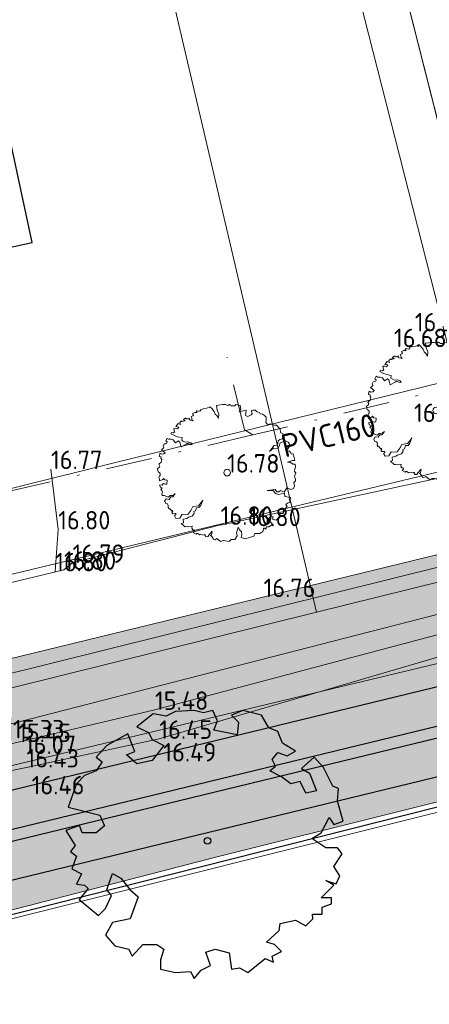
# Model space of a CAD drawing. Header units: metres. Extents: x 174255 to 175175, y 462028 to 462911.
# Tile 88 of 256: x 174721 to 174739, y 462658 to 462700. Entities that reach past the tile are written whole.
import ezdxf
from ezdxf.enums import TextEntityAlignment as Align
from ezdxf.lldxf.tags import DXFTag

# ---------------------------------------------------------------- set-up
doc = ezdxf.new("R2010")
doc.units = ezdxf.units.M
doc.linetypes.add('RI-VWA', pattern=[11, 5, -3, 0, -3])
for name, color, linetype, lineweight in [('B-ME-AL-PEIL_MAAIVELD-T20', 8, 'Continuous', 20), ('B-ME-GR-BOOM-S', 8, 'Continuous', 20), ('B-ME-OG-BEBOUWING_HOOFDGEBOUW-G', 8, 'Continuous', 30), ('B-ME-VH-VERHARDING_ASFALT-G', 8, 'Continuous', 20), ('B-ME-VH-VERHARDING_PUIN-G', 8, 'Continuous', 20), ('B-ME-WH-WATERGANG_SLOOT_BODEM-G', 8, 'Continuous', 20), ('B-ME-WH-WATERGANG_SLOOT_INSTEEK-G', 8, 'Continuous', 20), ('B-WE-OG-TERREIN_ERF-G', 8, 'Continuous', 20), ('B-WE-OG-TERREINAFSCHEIDING-G', 8, 'IE-TERREINAFSCHEIDING-KUNSTMATIG-DICHT', 20), ('B-WE-RI-PERSLEIDING-G', 8, 'RI-PERS', 20), ('B-WE-RI-VWA-G', 8, 'RI-VWA', 20), ('B-WE-RI-VWA-T20', 8, 'Continuous', 20), ('B-XX-KG-GRENS_PERCEEL-G', 213, 'Continuous', 20), ('N-PV-KG-GRENS_PERCEEL-G', 1, 'Continuous', 20), ('N-WE-AL-WERKGRENS-G', 173, 'AL-WERKGRENS', 20), ('N-WE-WH-WATERGANG_BODEM-G', 92, 'Continuous', 25), ('N-WE-WH-WATERGANG_BODEM-V', 163, 'Continuous', 25), ('N-WE-WH-WATERGANG_INSTEEK-G', 50, 'Continuous', 25), ('N-WE-WH-WATERGANG_TALUD-V', 95, 'Continuous', 25)]:
    doc.layers.add(name, color=color, linetype=linetype, lineweight=lineweight)
for name, color, linetype, lineweight, true_color in [('N-WE-GR-BOOM-1E-GROOTTE-S', 7, 'Continuous', 25, 0x00cc00), ('N-WE-GR-GRAS_BERM-BERMENMENGSEL-V', 70, 'Continuous', 25, 0x7fff00), ('N-XX-AL-PLANGRENS-FASE2-G', 150, 'AL-WERKGRENS', 25, 0x007fff)]:
    doc.layers.add(name, color=color, linetype=linetype, lineweight=lineweight, true_color=true_color)
doc.styles.add('NLCS-ISO-M500-T20', font='NLCS-ISO.ttf', dxfattribs={"height": 1})
doc.styles.get("Standard").update_dxf_attribs({"font": 'isocpeur.ttf'})
doc.linetypes.add('AL-WERKGRENS', pattern='A,10,[106,Afdeling.shx,S=1,R=0,X=0,Y=0],-2', length=12)
doc.linetypes.add('IE-TERREINAFSCHEIDING-KUNSTMATIG-DICHT', pattern='A,8,-1,[82,NLCS.SHX,S=0.75,R=90,X=0,Y=0],-1', length=10)
tags = doc.linetypes.add('RI-PERS', pattern='A,7,-2,["P",Standard,S=1.8,R=0,X=-0.5,Y=-0.9],-2,7,-2,[102,NLCS.SHX,S=1,R=180,X=0,Y=0],-2', length=22).pattern_tags.tags
tags[6] = DXFTag(74, 10)

# ---------------------------------------------------------------- blocks, each defined once
blk = doc.blocks.new('boom')
blk.add_lwpolyline([(-0.3058869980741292, 1.961443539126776), (-0.367967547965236, 2.058375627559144), (-0.4348348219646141, 2.112359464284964), (-0.4631247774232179, 2.207472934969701), (-0.5531377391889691, 2.307727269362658), (-0.6209857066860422, 2.375745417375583), (-0.7266629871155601, 2.320002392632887), (-0.8640880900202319, 2.305284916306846), (-0.9726863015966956, 2.266609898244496), (-0.9458113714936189, 2.227808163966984), (-1.008520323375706, 2.215868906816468), (-1.03390285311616, 2.221838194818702), (-1.086159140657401, 2.23527011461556), (-1.117513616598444, 2.197960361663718), (-1.084666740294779, 2.169604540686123), (-1.135430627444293, 2.169604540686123), (-1.165292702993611, 2.165127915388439), (-1.249446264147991, 2.128632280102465), (-1.21374823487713, 2.083561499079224), (-1.238172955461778, 2.046001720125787), (-1.294538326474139, 2.021588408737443), (-1.271991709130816, 1.976517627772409), (-1.266355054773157, 1.907032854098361), (-1.228778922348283, 1.87322959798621), (-1.330235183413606, 1.893887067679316), (-1.364053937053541, 1.910788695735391), (-1.358417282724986, 1.967127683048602), (-1.424176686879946, 1.937080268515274), (-1.482420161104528, 1.940836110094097), (-1.493692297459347, 1.976517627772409), (-1.572603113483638, 1.910788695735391), (-1.514359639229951, 1.867595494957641), (-1.570723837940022, 1.860083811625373), (-1.615815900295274, 1.843182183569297), (-1.638361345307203, 1.865717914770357), (-1.702241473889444, 1.803745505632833), (-1.679694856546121, 1.732382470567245), (-1.763198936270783, 1.76855995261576), (-1.851489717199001, 1.662658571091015), (-1.745539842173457, 1.645008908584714), (-1.784387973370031, 1.57793787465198), (-1.85502083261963, 1.59911855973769), (-1.918591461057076, 1.595588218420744), (-1.900932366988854, 1.475567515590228), (-1.890337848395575, 1.47203717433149), (-1.943312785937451, 1.436737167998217), (-2.006882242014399, 1.450857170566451), (-2.02807127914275, 1.401436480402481), (-1.918591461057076, 1.352016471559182), (-1.794983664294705, 1.295535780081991), (-1.625464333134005, 1.267295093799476), (-1.636060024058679, 1.168454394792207), (-1.590148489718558, 1.140214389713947), (-1.505388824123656, 1.09432404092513), (-1.410034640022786, 1.111974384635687), (-1.304084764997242, 1.076673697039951), (-1.26170551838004, 1.006073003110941), (-1.349996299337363, 1.020193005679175), (-1.417098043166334, 1.059023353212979), (-1.473604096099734, 1.023723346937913), (-1.660781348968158, 0.9248826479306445), (-1.706692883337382, 1.101384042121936), (-1.752603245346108, 1.143744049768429), (-1.862084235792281, 1.073144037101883), (-1.939780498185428, 1.179044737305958), (-2.021009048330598, 1.207284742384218), (-2.112830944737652, 1.207284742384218), (-2.157668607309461, 1.233627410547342), (-2.207795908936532, 1.145943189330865), (-2.162274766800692, 1.111974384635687), (-2.179932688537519, 1.055493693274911), (-2.211717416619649, 1.041373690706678), (-2.265102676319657, 1.033418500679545), (-2.306358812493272, 0.9604088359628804), (-2.285881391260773, 0.9001723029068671), (-2.335325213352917, 0.8507516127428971), (-2.36357765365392, 0.8260412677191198), (-2.23643874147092, 0.7201405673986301), (-2.282350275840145, 0.6777805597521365), (-2.352983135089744, 0.6601302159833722), (-2.42008370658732, 0.6989605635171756), (-2.44127391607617, 0.5859991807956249), (-2.423615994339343, 0.5789391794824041), (-2.374173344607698, 0.5683495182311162), (-2.38476786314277, 0.5048088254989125), (-2.356514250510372, 0.4730384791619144), (-2.374173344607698, 0.3741977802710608), (-2.465995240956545, 0.3035970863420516), (-2.427147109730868, 0.236526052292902), (-2.437742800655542, 0.2012260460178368), (-2.508375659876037, 0.1518053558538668), (-2.487185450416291, 0.02472465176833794), (-2.448337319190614, 0.0106046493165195), (-2.416176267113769, -0.03011826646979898), (-2.416176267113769, -0.1056329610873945), (-2.442840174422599, -0.123401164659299), (-2.460616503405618, -0.1767057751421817), (-2.438396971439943, -0.2344522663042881), (-2.433952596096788, -0.2966413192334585), (-2.398399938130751, -0.2833149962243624), (-2.322850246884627, -0.2433367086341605), (-2.296186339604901, -0.2078003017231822), (-2.247301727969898, -0.2655467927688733), (-2.162863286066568, -0.2744312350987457), (-2.170781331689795, -0.412212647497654), (-2.219308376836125, -0.4221115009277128), (-2.295564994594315, -0.3943947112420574), (-2.347062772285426, -0.448839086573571), (-2.426291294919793, -0.4369604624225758), (-2.417377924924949, -0.5220912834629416), (-2.34508267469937, -0.5537682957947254), (-2.393609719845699, -0.6111823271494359), (-2.349044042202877, -0.6398890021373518), (-2.333198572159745, -0.7101722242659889), (-2.355987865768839, -0.7674179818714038), (-2.336416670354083, -0.8247080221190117), (-2.272109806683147, -0.8247080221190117), (-2.109946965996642, -0.8903817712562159), (-2.049833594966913, -0.8288998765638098), (-1.946385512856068, -0.8219134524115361), (-1.868099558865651, -0.7562390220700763), (-1.954772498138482, -0.8764089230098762), (-2.02606890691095, -0.8764089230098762), (-2.084783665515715, -0.9672351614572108), (-2.196619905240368, -0.9462752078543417), (-2.251139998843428, -1.030114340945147), (-2.214793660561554, -1.112556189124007), (-2.14674231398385, -1.126996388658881), (-2.119881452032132, -1.18313371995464), (-2.127207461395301, -1.255135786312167), (-2.094242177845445, -1.306391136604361), (-2.061276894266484, -1.301509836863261), (-2.033195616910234, -1.347883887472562), (-2.006334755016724, -1.373511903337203), (-1.983137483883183, -1.367409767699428), (-1.962381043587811, -1.402801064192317), (-1.996567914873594, -1.423547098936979), (-1.952614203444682, -1.480904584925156), (-1.881799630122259, -1.473582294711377), (-1.851276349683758, -1.476023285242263), (-1.84517192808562, -1.523617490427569), (-1.869590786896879, -1.535821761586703), (-1.89523006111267, -1.555347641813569), (-1.84293977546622, -1.650591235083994), (-1.701030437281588, -1.636952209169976), (-1.624783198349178, -1.495622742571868), (-1.419942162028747, -1.506018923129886), (-1.30532276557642, -1.364175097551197), (-1.231639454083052, -1.225058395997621), (-1.02696254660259, -1.195052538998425), (-0.9341758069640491, -1.083213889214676), (-0.8714082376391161, -0.9904691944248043), (-0.9478207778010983, -1.181413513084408), (-1.013317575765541, -1.26324698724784), (-1.100645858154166, -1.265974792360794), (-1.141581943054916, -1.377813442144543), (-1.196161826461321, -1.405091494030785), (-1.185246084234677, -1.473285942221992), (-1.253470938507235, -1.566029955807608), (-1.395380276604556, -1.609674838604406), (-1.449211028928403, -1.651869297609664), (-1.586414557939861, -1.683966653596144), (-1.572767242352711, -1.806074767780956), (-1.651909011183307, -1.830624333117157), (-1.512728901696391, -1.953374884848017), (-1.463606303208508, -1.94246366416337), (-1.389922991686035, -1.958829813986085), (-1.264387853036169, -1.937008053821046), (-1.274154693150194, -2.007791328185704), (-1.235320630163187, -2.06854835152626), (-1.186353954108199, -2.065173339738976), (-1.179600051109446, -2.117492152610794), (-1.220123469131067, -2.164747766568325), (-1.117126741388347, -2.220442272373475), (-1.091799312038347, -2.19850197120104), (-1.051275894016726, -2.200189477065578), (-0.9955564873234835, -2.244070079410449), (-0.9499673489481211, -2.220442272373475), (-0.8891822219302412, -2.242381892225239), (-0.8199550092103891, -2.252508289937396), (-0.8030696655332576, -2.225505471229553), (-0.7743658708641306, -2.28626249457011), (-0.7777434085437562, -2.306515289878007), (-0.7000729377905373, -2.313265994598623), (-0.6561731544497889, -2.252508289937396), (-0.5481107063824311, -2.129306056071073), (-0.5362910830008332, -2.119179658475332), (-0.5582409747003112, -2.244070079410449), (-0.5970762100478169, -2.262634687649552), (-0.5514870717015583, -2.309890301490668), (-0.4958825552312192, -2.403423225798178), (-0.4448970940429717, -2.420410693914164), (-0.3735162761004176, -2.376242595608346), (-0.2409529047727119, -2.488361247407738), (-0.1389796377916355, -2.447590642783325), (-0.05400308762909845, -2.457783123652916), (0.0785602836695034, -2.488361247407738), (0.1431426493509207, -2.41361570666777), (0.2791058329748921, -2.410218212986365), (0.3599697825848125, -2.285145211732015), (0.3450814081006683, -2.174336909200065), (0.3782689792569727, -2.059551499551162), (0.3982423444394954, -1.961784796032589), (0.4636675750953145, -2.077842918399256), (0.519553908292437, -2.138910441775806), (0.5372727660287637, -2.232924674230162), (0.5124666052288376, -2.340019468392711), (0.6494309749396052, -2.392442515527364), (0.9663755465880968, -2.28754941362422), (1.000460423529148, -2.199785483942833), (1.181574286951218, -2.196114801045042), (1.293255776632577, -2.126619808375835), (1.326109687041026, -1.995529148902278), (1.392091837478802, -2.040497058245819), (1.416086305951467, -1.956557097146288), (1.509061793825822, -1.956557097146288), (1.632029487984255, -1.8666219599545), (1.47607071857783, -1.668764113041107), (1.524057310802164, -1.632790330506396), (1.587187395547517, -1.556243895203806), (1.665020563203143, -1.590820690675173), (1.632029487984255, -1.674759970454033), (1.775952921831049, -1.717929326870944), (1.890494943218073, -1.594280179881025), (1.896397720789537, -1.480046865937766), (2.008382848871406, -1.480046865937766), (2.048199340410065, -1.412886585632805), (2.000917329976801, -1.286028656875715), (2.092993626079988, -1.310902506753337), (2.130321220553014, -1.261154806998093), (2.172626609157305, -1.221355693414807), (2.115390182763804, -1.149220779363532), (2.182581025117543, -1.096985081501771), (2.272168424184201, -1.069623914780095), (2.239817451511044, -0.9427659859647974), (2.304519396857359, -0.9203794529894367), (2.29207725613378, -0.8930176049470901), (2.080550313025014, -0.8656557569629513), (2.06810817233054, -0.7387978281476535), (1.854092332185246, -0.7910335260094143), (1.744596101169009, -0.7562097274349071), (1.65749759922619, -0.644276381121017), (1.450948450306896, -0.6393017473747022), (1.736858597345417, -0.6042783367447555), (1.796356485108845, -0.6887898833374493), (1.868380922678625, -0.6919203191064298), (1.927878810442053, -0.6418387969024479), (2.059401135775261, -0.7013102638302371), (2.159608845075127, -0.544807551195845), (2.316183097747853, -0.6105385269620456), (2.397601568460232, -0.5667178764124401), (2.428917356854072, -0.4884665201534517), (2.403849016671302, -0.3588439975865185), (2.471286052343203, -0.2970555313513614), (2.465665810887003, -0.2408834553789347), (2.431196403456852, -0.1345072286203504), (2.458827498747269, -0.0654611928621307), (2.48093214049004, -0.00746263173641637), (2.42566994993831, 0.03672726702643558), (2.44224813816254, 0.1416769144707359), (2.469879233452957, 0.1913905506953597), (2.458827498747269, 0.3073876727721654), (2.381459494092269, 0.3046258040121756), (2.265409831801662, 0.3791955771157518), (2.182516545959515, 0.3791955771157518), (2.35935485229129, 0.4316704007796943), (2.445011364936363, 0.4316704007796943), (2.431196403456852, 0.4896696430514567), (2.380280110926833, 0.6839297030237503), (2.325674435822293, 0.6644365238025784), (2.274970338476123, 0.7502056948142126), (2.232065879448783, 0.7852924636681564), (2.130657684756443, 0.7580028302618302), (2.255468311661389, 0.9568301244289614), (2.247667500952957, 1.027004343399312), (2.200863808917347, 1.097179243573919), (2.107255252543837, 1.143962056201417), (1.916137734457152, 1.077686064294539), (1.877133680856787, 0.9607290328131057), (1.830329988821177, 0.8710616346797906), (1.670414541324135, 0.8866559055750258), (1.533902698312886, 0.7657999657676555), (1.697717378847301, 0.9841204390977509), (1.818628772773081, 0.9880186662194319), (1.845931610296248, 1.151759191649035), (1.900536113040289, 1.198542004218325), (1.998045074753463, 1.22193341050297), (2.017222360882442, 1.394816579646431), (1.920916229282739, 1.451441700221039), (1.912237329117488, 1.565008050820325), (1.781351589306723, 1.716587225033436), (1.70282295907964, 1.706775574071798), (1.570305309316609, 1.760739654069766), (1.462328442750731, 1.741116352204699), (1.393614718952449, 1.824515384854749), (1.413246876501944, 1.903007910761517), (1.408339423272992, 2.006030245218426), (1.348060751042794, 2.065731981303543), (1.279852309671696, 2.105967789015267), (1.188162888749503, 2.123849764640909), (1.163563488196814, 2.169674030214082), (1.084173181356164, 2.192027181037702), (1.018201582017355, 2.250144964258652), (0.9432849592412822, 2.259085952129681), (0.8782699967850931, 2.241509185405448), (0.9028096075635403, 2.123770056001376), (0.8635452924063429, 2.084523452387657), (0.745752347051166, 2.020747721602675), (0.6623150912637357, 2.059994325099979), (0.6837140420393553, 2.248067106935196), (0.4365452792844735, 2.192450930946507), (0.495441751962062, 2.285661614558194), (0.4709009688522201, 2.423024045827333), (0.3187523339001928, 2.457364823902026), (0.2794880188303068, 2.413212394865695), (0.1567864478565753, 2.413212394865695), (0.08316527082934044, 2.462270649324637), (0.02917742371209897, 2.418118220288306), (-0.05691346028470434, 2.454903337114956), (-0.1622366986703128, 2.452458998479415), (-0.3862238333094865, 2.424999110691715), (-0.3586719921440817, 2.258476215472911), (-0.2992636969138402, 2.118135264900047), (-0.3058869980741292, 1.961443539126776)])
blk.add_circle((0, 0), 0.12)
blk = doc.blocks.new('SGR-BOOM_1EGROOTTE')
at = {"linetype": 'Continuous', "flags": 128}
blk.add_lwpolyline([(167869.0515202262, 467739.1556611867), (167868.8494327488, 467739.6599609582), (167868.4486004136, 467739.8110639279), (167868.1446613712, 467740.3646383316), (167867.3364325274, 467740.5666382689), (167866.83377547, 467740.3645509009), (167867.1376977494, 467740.0623117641), (167867.0851679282, 467739.5070708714), (167866.0781706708, 467739.7090575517), (167866.2276307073, 467740.1131752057), (167866.0255466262, 467740.5665508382), (167865.6230883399, 467740.4663184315), (167865.2189739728, 467740.5664970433), (167864.4140474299, 467740.5155192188), (167864.0099531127, 467740.3150811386), (167863.4547091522, 467740.4136069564), (167862.7483789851, 467739.8599651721), (167863.2527089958, 467739.6086635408), (167863.4038589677, 467739.3047715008), (167863.9081889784, 467739.0534698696), (167863.403919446, 467738.3979932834), (167862.7484864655, 467738.2484625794), (167862.2950706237, 467738.6492545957), (167862.6511367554, 467738.7906272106), (167862.3459340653, 467739.5593216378), (167861.437546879, 467739.0533050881), (167860.9841914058, 467738.5489616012), (167861.2371828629, 467738.3469246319), (167860.9842317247, 467737.9444427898), (167860.478289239, 467737.7423552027), (167860.1267718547, 467737.3907909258), (167859.7736556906, 467736.3804981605), (167861.1338465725, 467736.027405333), (167861.3359306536, 467735.5740297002), (167860.9844099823, 467735.2717468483), (167860.3798911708, 467735.2717065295), (167860.2645594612, 467735.587631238), (167859.6735173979, 467735.3718649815), (167860.077668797, 467734.7164489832), (167859.8756317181, 467734.4651002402), (167860.126980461, 467734.2630631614), (167859.9249636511, 467733.7078122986), (167860.3487980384, 467733.4959304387), (167860.1270612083, 467733.0523828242), (167860.4786053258, 467733.0031248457), (167860.6371384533, 467732.864022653), (167860.2443994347, 467732.3829941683), (167861.0848543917, 467731.6906366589), (167861.3887363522, 467731.9929163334), (167861.6400345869, 467732.5481704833), (167861.4379639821, 467732.7994922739), (167861.6892521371, 467733.5058761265), (167862.0440918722, 467733.30384595), (167862.4482331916, 467732.7995596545), (167862.7997940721, 467732.4989664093), (167862.4483172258, 467731.5395978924), (167861.6893932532, 467731.3900602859), (167861.3888137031, 467730.8331601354), (167861.7929516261, 467730.3797979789), (167862.3958378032, 467730.2287084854), (167862.4714127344, 467730.0775838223), (167862.5469876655, 467729.9264591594), (167863.0019858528, 467730.4308027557), (167863.6065046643, 467730.4308430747), (167863.9087775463, 467730.228809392), (167863.7593207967, 467729.7754103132), (167863.759347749, 467729.3713026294), (167864.4148008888, 467729.2185739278), (167865.0702403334, 467729.2711844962), (167865.2197475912, 467728.9672923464), (167865.5236260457, 467729.3221388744), (167865.9260776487, 467729.522576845), (167865.7333766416, 467730.0964089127), (167866.1280843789, 467730.2289574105), (167866.7342560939, 467730.076225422), (167866.8345086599, 467729.3715077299), (167867.1876886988, 467729.4240981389), (167867.5392432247, 467729.218782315), (167868.2964940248, 467729.8249943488), (167868.651330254, 467729.6755310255), (167868.5987466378, 467729.9268627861), (167869.0028408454, 467730.1289435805), (167868.7005612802, 467730.4311828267), (167868.3473709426, 467730.5330075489), (167868.9025748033, 467731.0357151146), (167868.9518360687, 467731.3379778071), (167869.6072688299, 467731.4907939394), (167870.0623175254, 467731.2378463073), (167870.3629140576, 467731.5401257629), (167870.3423943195, 467731.7499664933), (167870.7670077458, 467731.7499948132), (167870.7669879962, 467732.0461086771), (167871.1710857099, 467732.1956226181), (167871.1710689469, 467732.4469578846), (167870.7176798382, 467732.4469276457), (167871.2728800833, 467733.0038447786), (167870.919683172, 467733.2042323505), (167871.3730823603, 467733.0531328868), (167871.5241885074, 467733.4063265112), (167871.2728262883, 467733.8104174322), (167871.6243301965, 467734.364035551), (167871.4222595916, 467734.6153573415), (167870.9195890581, 467734.6153238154), (167870.3134004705, 467735.0210337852), (167870.7174913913, 467735.272396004), (167871.0706312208, 467735.9278625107), (167871.2727051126, 467735.6272592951), (167871.6735173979, 467735.776773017), (167871.4221249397, 467736.6342530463), (167871.4746547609, 467737.189493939), (167871.2200273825, 467737.2896825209), (167870.8158659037, 467738.096228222), (167870.4122671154, 467738.5450985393), (167869.8651256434, 467738.0531398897), (167870.2130065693, 467737.8448527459), (167870.5153164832, 467737.087581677), (167870.0619340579, 467736.9873458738), (167869.8089225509, 467737.4899995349), (167869.4048214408, 467737.3914097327), (167869.0023363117, 467737.6936422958), (167868.498006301, 467737.944943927), (167868.7493280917, 467738.1470145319), (167868.5981783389, 467738.4476211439), (167868.8494933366, 467738.7515400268), (167869.2536111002, 467738.6004372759), (167869.6067811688, 467738.8025146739)], close=True, dxfattribs=at)
at = {"linetype": 'Continuous'}
blk.add_circle((167865.804156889, 467734.918884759), 0.143196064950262, dxfattribs=at)

msp = doc.modelspace()

# ---------------------------------------------------------------- hatches: boundary and pattern name
at = {"layer": 'N-WE-GR-GRAS_BERM-BERMENMENGSEL-V', "transparency": 33554559}
h = msp.add_hatch(color=256, dxfattribs=at)
h.dxf.hatch_style = 1
edge = h.paths.add_edge_path()
edge.add_line((174756.7010126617, 462681.3379190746), (174742.5303698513, 462678.0474042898))
edge.add_line((174742.5303698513, 462678.0474042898), (174714.1596277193, 462671.1398550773))
edge.add_line((174714.1596277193, 462671.1398550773), (174693.6266701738, 462665.9862497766))
edge.add_line((174693.6266701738, 462665.9862497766), (174688.5185426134, 462664.9595083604))
edge.add_line((174688.5185426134, 462664.9595083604), (174644.1673621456, 462655.8486227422))
edge.add_line((174644.1673621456, 462655.8486227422), (174623.7673207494, 462652.0043948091))
edge.add_line((174623.7673207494, 462652.0043948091), (174617.9341062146, 462650.9007836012))
edge.add_line((174617.9341062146, 462650.9007836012), (174615.0634085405, 462650.1295703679))
edge.add_line((174615.0634085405, 462650.1295703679), (174613.3045689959, 462649.1888318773))
edge.add_line((174613.3045689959, 462649.1888318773), (174611.1559301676, 462647.5804178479))
edge.add_line((174611.1559301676, 462647.5804178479), (174609.0783642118, 462638.1433558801))
edge.add_line((174609.0783642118, 462638.1433558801), (174611.579, 462638.634))
edge.add_line((174611.579, 462638.634), (174629.774, 462642.204))
edge.add_line((174629.774, 462642.204), (174676.834, 462651.436))
edge.add_line((174676.834, 462651.436), (174687.841, 462653.735))
edge.add_line((174687.841, 462653.735), (174698.789, 462656.299))
edge.add_line((174698.789, 462656.299), (174709.404, 462658.922))
edge.add_line((174709.404, 462658.922), (174729.423, 462664.093))
edge.add_line((174729.423, 462664.093), (174754.7980040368, 462670.429865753))
edge.add_arc((174753.5741752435, 462669.5625462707), 1.499999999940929, 35.32495166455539, 103.6558855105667)
edge.add_line((174753.2200401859, 462671.0201430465), (174700.3071433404, 462658.1645220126))
edge.add_arc((174461.2612576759, 463642.061780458), 1012.520000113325, 280.4876996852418, 283.6558855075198, ccw=False)
edge.add_line((174645.5646387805, 462646.4569319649), (174621.7489630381, 462642.0482455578))
edge.add_arc((174621.4031166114, 462643.9165041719), 1.900000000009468, 100.48769968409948, 280.4876996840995, ccw=False)
edge.add_line((174621.0572701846, 462645.7847627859), (174644.8729459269, 462650.1934491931))
edge.add_arc((174461.2612576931, 463642.0617803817), 1008.720000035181, 280.4876996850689, 283.6558855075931)
edge.add_line((174699.4100011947, 462661.8571005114), (174753.3325986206, 462674.9580365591))
edge.add_arc((174754.2769587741, 462671.0711118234), 4.000000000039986, -1.420026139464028, 103.65588550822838, ccw=False)
edge.add_line((174758.2757303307, 462670.9719854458), (174758.2122562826, 462668.4114337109))
edge.add_line((174758.2122562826, 462668.4114337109), (174760.2746022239, 462668.4773937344))
edge.add_line((174760.2746022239, 462668.4773937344), (174756.9974192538, 462675.4514074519))
edge.add_line((174756.9974192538, 462675.4514074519), (174757.8563965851, 462679.6220015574))
edge.add_line((174757.8563965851, 462679.6220015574), (174756.7010126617, 462681.3379190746))
at = {"layer": 'N-WE-WH-WATERGANG_BODEM-V'}
h = msp.add_hatch(color=256, dxfattribs=at)
h.dxf.hatch_style = 1
h.paths.add_polyline_path([(174645.2642984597, 462648.0793670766, 0.01382469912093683), (174699.9175947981, 462659.7678784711), (174752.683558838, 462672.5878009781, -0.4817044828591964), (174756.3915548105, 462669.7131633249), (174756.414, 462668.0530000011), (174757.244, 462668.0370000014), (174757.2780847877, 462669.6946802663, 0.492244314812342), (174752.9525092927, 462673.1676902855), (174699.7995497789, 462660.2537440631, -0.01382469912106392), (174645.1732862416, 462648.5710140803), (174621.3576105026, 462644.1623276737, 1), (174621.4486227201, 462643.67068067)])
at = {"layer": 'N-WE-WH-WATERGANG_TALUD-V'}
h = msp.add_hatch(color=256, dxfattribs=at)
h.dxf.hatch_style = 1
h.paths.add_polyline_path([(174752.9525092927, 462673.1676902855, -0.4922443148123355), (174757.2780847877, 462669.6946802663), (174757.244, 462668.0370000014), (174758.2122562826, 462668.4114337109), (174758.2757303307, 462670.9719854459, 0.4935572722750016), (174753.3325986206, 462674.9580365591), (174699.4100012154, 462661.8571005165, -0.01382469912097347), (174644.8729459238, 462650.1934491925), (174621.0572701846, 462645.7847627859, 1), (174621.7489630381, 462642.0482455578), (174645.5646387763, 462646.4569319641, 0.01382469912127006), (174700.3071433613, 462658.1645220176), (174753.2200401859, 462671.0201430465, -0.4957717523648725), (174755.0734120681, 462669.5147033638), (174754.9824228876, 462666.6634064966), (174756.414, 462668.0530000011), (174756.3915548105, 462669.7131633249, 0.4817044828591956), (174752.683558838, 462672.5878009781), (174699.9175947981, 462659.7678784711, -0.01382469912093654), (174645.2642984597, 462648.0793670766), (174621.4486227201, 462643.67068067, -1), (174621.3576105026, 462644.1623276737), (174645.1732862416, 462648.5710140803, 0.01382469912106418), (174699.799549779, 462660.2537440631)])

# ---------------------------------------------------------------- linework, layer by layer
at = {"layer": 'B-ME-OG-BEBOUWING_HOOFDGEBOUW-G'}
msp.add_lwpolyline([(174714.2426636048, 462689.1376448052), (174721.4773049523, 462690.7064318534), (174720.0965067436, 462697.1132249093), (174720.0863302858, 462697.1473013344), (174719.2450699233, 462701.0226380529)], dxfattribs=at)
at = {"layer": 'B-ME-VH-VERHARDING_ASFALT-G'}
msp.add_lwpolyline([(174713.9939195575, 462674.3966604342), (174722.8506711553, 462676.5427122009), (174723.2182571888, 462676.8371892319), (174729.6302626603, 462678.4875097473), (174729.696632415, 462678.4841358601), (174759.0412254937, 462684.8264298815), (174764.2759759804, 462684.9577900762), (174769.7001935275, 462684.5717602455), (174776.6308332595, 462683.5388226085)], dxfattribs=at)
at = {"layer": 'B-ME-VH-VERHARDING_ASFALT-G', "color": 1}
msp.add_lwpolyline([(174617.9341062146, 462650.9007836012), (174623.7673207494, 462652.0043948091), (174644.1673621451, 462655.8486227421), (174688.5185426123, 462664.9595083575), (174693.6266701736, 462665.9862497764), (174714.1596277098, 462671.1398550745), (174742.5303698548, 462678.0474042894), (174756.7010126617, 462681.3379190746), (174761.4418309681, 462681.7698711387), (174762.8504443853, 462681.6234830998), (174763.2132102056, 462681.27192521), (174768.5843032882, 462680.7487141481), (174771.5096336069, 462680.1999534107), (174773.0483989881, 462681.0125752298), (174785.604599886, 462678.4362459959), (174786.2280125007, 462678.131598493), (174786.7708659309, 462676.9547531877), (174795.1682920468, 462675.164931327), (174796.2298829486, 462676.2097435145), (174806.5633776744, 462672.3658795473), (174806.9616315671, 462672.018354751), (174816.3776042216, 462668.3582416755)], dxfattribs=at)
at = {"layer": 'B-ME-VH-VERHARDING_PUIN-G'}
msp.add_lwpolyline([(174722.2854697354, 462680.8998421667), (174722.5998374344, 462678.2850683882), (174722.4663361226, 462676.4723247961)], dxfattribs=at)
at = {"layer": 'B-ME-WH-WATERGANG_SLOOT_BODEM-G'}
for points in [[(174639.3646913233, 462650.8104460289), (174626.1521176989, 462647.6761556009), (174613.3700627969, 462644.1723596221), (174613.1512989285, 462645.0488253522), (174624.2111945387, 462647.8488021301), (174645.2760693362, 462652.9017363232), (174670.1181509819, 462658.2533861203), (174690.7804654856, 462662.6872689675), (174706.8867770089, 462666.7648933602), (174718.1470656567, 462669.2501843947), (174741.9184391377, 462675.3494502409), (174749.2907101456, 462677.8579887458), (174754.3534328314, 462678.9305437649), (174757.1447944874, 462679.2032908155), (174757.605137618, 462678.8652744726), (174757.5104903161, 462677.7899466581), (174757.0539197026, 462673.7804253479)], [(174639.3646913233, 462650.8104460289), (174670.952314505, 462657.7341185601), (174691.0143060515, 462661.9506580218), (174703.4795016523, 462665.2402198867), (174707.0609910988, 462665.9373855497), (174720.8624044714, 462669.080196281), (174726.7861973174, 462670.4746119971), (174739.4366835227, 462673.8363464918), (174750.9288805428, 462677.3345545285), (174755.0539978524, 462677.8019384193), (174756.1168202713, 462677.5335315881), (174756.346839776, 462676.571012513), (174756.2278335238, 462673.7361909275)]]:
    msp.add_lwpolyline(points, dxfattribs=at)
at = {"layer": 'B-ME-WH-WATERGANG_SLOOT_INSTEEK-G'}
for points in [[(174640.0290812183, 462649.5080307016), (174626.469998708, 462646.3690334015), (174617.9127982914, 462644.0637501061), (174613.1996045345, 462643.1211114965), (174612.6170694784, 462644.2044186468), (174612.5711032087, 462645.5561801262), (174614.8855479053, 462646.7794309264), (174623.898826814, 462648.8629972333), (174644.6957612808, 462654.2473755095), (174669.8121315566, 462659.3898445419), (174688.122321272, 462663.66393459), (174706.3860289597, 462668.1271081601), (174717.4276577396, 462671.2856172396), (174741.8276726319, 462677.3523498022), (174749.150945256, 462679.280323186), (174756.8043755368, 462680.584799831), (174757.8563965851, 462679.6220015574), (174757.7664912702, 462675.999378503), (174757.7240276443, 462672.3825644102)], [(174755.0202650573, 462674.1831116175), (174754.9012781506, 462676.5170529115), (174751.1505611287, 462676.1183838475), (174739.7127025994, 462672.9666349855), (174726.9745986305, 462669.2211869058), (174721.2265472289, 462667.9810039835), (174707.2169227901, 462665.1425141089), (174703.767082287, 462664.3887697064), (174691.4526107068, 462661.2133403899), (174670.8607595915, 462656.9252695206), (174640.0290812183, 462649.5080307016)]]:
    msp.add_lwpolyline(points, dxfattribs=at)
at = {"layer": 'B-WE-OG-TERREIN_ERF-G'}
msp.add_lwpolyline([(174726.381, 462740.5109999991), (174726.383, 462740.5159999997), (174727.838, 462740.0619999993), (174735.924, 462708.2000000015), (174741.593920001, 462685.8573152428)], dxfattribs=at)
at = {"layer": 'B-WE-OG-TERREINAFSCHEIDING-G', "ltscale": 0.5}
msp.add_lwpolyline([(174726.383, 462740.5159999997), (174727.838, 462740.0619999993), (174735.924, 462708.2000000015), (174741.5907925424, 462685.8696391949)], dxfattribs=at)
at = {"layer": 'B-WE-RI-PERSLEIDING-G', "ltscale": 0.4}
msp.add_lwpolyline([(174615.804, 462647.634), (174636.044, 462652.887), (174649.224, 462655.761), (174657.308, 462657.501), (174670.102, 462660.092), (174678.276, 462661.62), (174695.326, 462665.526), (174698.012, 462666.161), (174695.851, 462675.298), (174715.159, 462679.809), (174716.553, 462679.057), (174725.074, 462681.189), (174747.011, 462686.561)], dxfattribs=at)
at = {"layer": 'B-WE-RI-VWA-G', "ltscale": 0.4}
msp.add_lwpolyline([(174746.821, 462684.054), (174746.507879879, 462685.466014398), (174745.658689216, 462685.862303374), (174731.019474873, 462682.375980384), (174730.663827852, 462682.604610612), (174729.906, 462685.74)], dxfattribs=at)
at = {"layer": 'B-WE-RI-VWA-G', "ltscale": 0.4, "flags": 128}
msp.add_lwpolyline([(174731.019474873, 462682.375980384), (174711.796, 462677.939)], dxfattribs=at)
at = {"layer": 'B-XX-KG-GRENS_PERCEEL-G', "flags": 128}
for points in [[(174705.183, 462717.076), (174722.838, 462721.388), (174733.781, 462674.705)], [(174739.674, 462685.418), (174733.929, 462708.026)], [(174761.573, 462677.893), (174696.28, 462662.24), (174608.681, 462642.418)], [(174733.781, 462674.705), (174741.885, 462676.718)], [(174715.994, 462670.287), (174733.781, 462674.705)]]:
    msp.add_lwpolyline(points, dxfattribs=at)
at = {"layer": 'N-PV-KG-GRENS_PERCEEL-G'}
msp.add_lwpolyline([(174760.749, 462671.916), (174729.423, 462664.093), (174709.404, 462658.922), (174698.789, 462656.299), (174687.841, 462653.735), (174676.834, 462651.436), (174629.774, 462642.204)], dxfattribs=at)
at = {"layer": 'N-WE-AL-WERKGRENS-G', "flags": 128}
msp.add_lwpolyline([(174681.5973007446, 462243.5125462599), (174681.058, 462261.019), (174682.966, 462284.801), (174683.583, 462297.765), (174686.249, 462320.652), (174688.507, 462336.11), (174690.024, 462341.923), (174715.341, 462404.33), (174717.601, 462411.68), (174737.648, 462460.859), (174741.719, 462470.505), (174748.8174954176, 462487.3586613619), (174674.4426188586, 462494.0136810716, 0.04199874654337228), (174666.0577772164, 462494.0580673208), (174643.5965542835, 462492.2877370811, -0.02119842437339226), (174639.3615599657, 462492.1340915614), (174613.9155730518, 462492.2899863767), (174609.2232672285, 462496.2598588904), (174608.9575721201, 462517.182709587), (174610.5956108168, 462533.7283149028), (174610.9540414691, 462546.9261407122), (174609.5377019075, 462546.9261407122), (174609.5576061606, 462563.2145506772), (174618.4041220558, 462564.58360208), (174617.8821627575, 462574.521242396), (174609.6591004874, 462573.6964514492), (174609.1962527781, 462609.6936768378), (174614.4864065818, 462610.5266680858), (174612.9706969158, 462619.9735749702), (174609.0880396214, 462619.5310938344), (174608.9272320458, 462630.6163253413), (174611.9378306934, 462638.3239748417), (174653.3349444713, 462646.1372608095), (174694.6818985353, 462654.970900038), (174753.65584954, 462669.6940842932), (174754.2374067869, 462666.5807575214), (174760.4149001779, 462667.3878026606), (174761.8521453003, 462678.247315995), (174772.3394313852, 462679.7783996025), (174801.2688373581, 462672.4202533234), (174803.3914212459, 462678.6153061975), (174801.3912631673, 462679.5941639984), (174797.2767374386, 462686.2291198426), (174795.7751198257, 462697.8273500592), (174787.848539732, 462696.8455267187), (174788.4591136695, 462691.5931226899), (174783.4545685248, 462686.9545733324), (174765.0261672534, 462688.3792341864), (174763.0242693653, 462691.2723908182), (174740.9829572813, 462686.155677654), (174741.9639806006, 462681.4808580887), (174695.5872891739, 462670.3409632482), (174674.2147626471, 462665.2945028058), (174611.4374820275, 462653.0732600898), (174598.8645312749, 462662.13523327), (174595.0223441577, 462656.9130516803), (174598.2662547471, 462653.8008350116), (174601.5634410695, 462645.0663725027), (174585.1842807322, 462641.5586732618), (174585.8464585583, 462637.5875608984), (174468.1056243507, 462610.7709373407), (174467.2560214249, 462614.5686403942), (174459.4445290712, 462613.0280098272), (174458.9501893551, 462618.3943176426), (174449.1204393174, 462618.0455648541), (174449.2902757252, 462624.9096309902), (174429.9505628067, 462629.3682605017), (174428.4125051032, 462620.5774745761), (174434.3719258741, 462618.9092756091), (174430.6410069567, 462597.2567441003), (174453.0229303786, 462592.7961489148), (174457.7870609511, 462586.5717323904), (174474.7794898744, 462527.6626612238), (174488.3963974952, 462479.3962233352), (174491.1789970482, 462461.4260860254), (174515.9643294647, 462468.2096916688), (174535.6773629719, 462396.0507231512), (174500.8343877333, 462386.5209101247), (174501.8615933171, 462382.6610135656), (174505.4836250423, 462383.6990470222), (174513.3867074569, 462351.3168631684), (174573.0903066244, 462348.6251340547), (174564.8637000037, 462275.1553162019), (174544.951, 462280.682), (174541.1711676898, 462282.4329223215), (174531.995, 462278.877), (174531.51, 462278.619), (174530.322, 462277.987), (174523.197, 462274.196), (174512.77, 462266.76), (174511.323, 462265.728), (174510.321, 462265.106), (174492.908, 462254.307), (174458.682, 462233.081), (174433.0178788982, 462217.3395679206), (174430.6775455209, 462218.3936992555), (174424.1837800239, 462214.1380009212), (174422.6535519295, 462205.2010971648), (174428.0210119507, 462195.9942083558), (174430.5816283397, 462197.2740921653), (174431.8292734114, 462199.5886350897), (174481.4636288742, 462229.3806376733), (174511.7460260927, 462247.9955950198), (174520.1082227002, 462251.9168407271), (174528.9933470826, 462255.0447097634), (174538.3891990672, 462257.2736030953), (174544.5280939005, 462258.2922262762), (174554.3216816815, 462259.2606468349), (174563.5931634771, 462259.1911823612), (174572.8653587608, 462258.1660508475), (174582.1605825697, 462256.1491685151), (174620.668, 462248.404), (174620.813, 462250.715), (174679.071, 462234.3), (174681.5973007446, 462243.5125462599)], format="xyb", dxfattribs=at)
at = {"layer": 'N-WE-WH-WATERGANG_BODEM-G'}
for points in [[(174621.3576105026, 462644.1623276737), (174645.1732862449, 462648.5710140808, 0.01382469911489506), (174699.7995497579, 462660.253744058), (174752.9525092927, 462673.1676902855, -0.492244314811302), (174757.2780847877, 462669.6946802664), (174757.244, 462668.0370000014)], [(174621.4486227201, 462643.67068067), (174645.2642984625, 462648.0793670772, 0.01382469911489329), (174699.9175947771, 462659.767878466), (174752.683558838, 462672.5878009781, -0.4817044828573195), (174756.3915548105, 462669.7131633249), (174756.414, 462668.0530000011)]]:
    msp.add_lwpolyline(points, format="xyb", dxfattribs=at)
at = {"layer": 'N-WE-WH-WATERGANG_INSTEEK-G'}
msp.add_lwpolyline([(174754.9824228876, 462666.6634064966), (174755.0734120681, 462669.5147033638, 0.4957717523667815), (174753.2200401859, 462671.0201430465), (174700.3071433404, 462658.1645220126, -0.01382469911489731), (174645.5646387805, 462646.4569319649), (174621.7489630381, 462642.0482455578, -0.9999999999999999), (174621.0572701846, 462645.7847627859), (174644.8729459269, 462650.1934491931, 0.01382469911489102), (174699.4100011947, 462661.8571005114), (174753.3325986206, 462674.9580365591, -0.4935572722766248), (174758.2757303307, 462670.9719854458), (174758.2122562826, 462668.4114337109)], format="xyb", dxfattribs=at)
at = {"layer": 'N-XX-AL-PLANGRENS-FASE2-G', "flags": 128}
msp.add_lwpolyline([(174756.0498721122, 462666.5501170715), (174755.9833574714, 462664.0825716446), (174755.3333574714, 462646.5825716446), (174755.1833574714, 462626.8325716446), (174755.2333574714, 462606.9325716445), (174756.2333574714, 462595.3825716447), (174758.5958574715, 462583.1575716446), (174759.5333574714, 462578.3325716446), (174761.3833574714, 462573.3825716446), (174764.0232686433, 462560.3985187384), (174765.215, 462553.1450000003), (174766.341, 462544.675), (174766.292, 462536.403), (174763.894, 462523.811), (174760.762, 462515.718), (174748.8174954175, 462487.358661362), (174674.4426188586, 462494.0136810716, 0.04199874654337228), (174666.0577772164, 462494.0580673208), (174643.5965542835, 462492.2877370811, -0.02119842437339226), (174639.3615599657, 462492.1340915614), (174607.3025240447, 462492.3305012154), (174606.8052494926, 462521.3899965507), (174609.2981678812, 462521.3567278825), (174609.494, 462536.031), (174609.908, 462546.001), (174608.43, 462546.027), (174608.88, 462572.176), (174608.7566291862, 462630.8413227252), (174611.7330983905, 462638.5135568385), (174653.3489918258, 462646.3901116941), (174694.7307776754, 462655.0808746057), (174752.8161794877, 462669.7667530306), (174753.7989923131, 462666.4882187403)], format="xyb", close=True, dxfattribs=at)

# ---------------------------------------------------------------- block references
at = {"layer": 'B-ME-GR-BOOM-S', "xscale": 1.2, "yscale": 1.2}
for p in [(174738.9568642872, 462683.4360770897), (174729.9093454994, 462680.7461138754)]:
    msp.add_blockref('boom', p, dxfattribs=at)
at = {"layer": 'N-WE-GR-BOOM-1E-GROOTTE-S'}
msp.add_blockref('SGR-BOOM_1EGROOTTE', (6863.261174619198, -5070.114841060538), dxfattribs=at)

# ---------------------------------------------------------------- texts
at = {"layer": 'B-ME-AL-PEIL_MAAIVELD-T20', "style": 'NLCS-ISO-M500-T20'}
for s, p in [('16.57', (174738.0334892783, 462686.8601978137)), ('16.68', (174737.1310807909, 462686.1795773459)), ('16.72', (174737.9989901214, 462682.9372498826)), ('16.77', (174722.2854697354, 462680.8998421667)), ('16.78', (174729.9093454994, 462680.7461138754)), ('16.80', (174729.6302626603, 462678.4875097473)), ('16.80', (174730.8383304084, 462678.4260979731)), ('16.80', (174722.5998374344, 462678.2850683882)), ('16.79', (174723.2182571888, 462676.8371892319)), ('16.80', (174722.4663361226, 462676.4723247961)), ('16.80', (174722.8506711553, 462676.5427122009)), ('16.76', (174731.4881065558, 462675.3588959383)), ('15.48', (174726.7861973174, 462670.4746119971)), ('16.19', (174718.2939804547, 462670.0526951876)), ('15.33', (174720.6425700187, 462669.2399263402)), ('15.45', (174720.8624044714, 462669.080196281)), ('16.45', (174726.9745986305, 462669.2211869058)), ('16.07', (174721.1599553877, 462668.5656686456)), ('16.49', (174727.1483409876, 462668.2415020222)), ('16.43', (174721.2265472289, 462667.9810039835)), ('16.46', (174721.4499510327, 462666.817968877))]:
    msp.add_text(s, height=0.8, dxfattribs=at).set_placement(p)
at = {"layer": 'B-WE-RI-VWA-T20', "lineweight": 0, "style": 'NLCS-ISO-M500-T20'}
msp.add_text('PVC160', height=0.9999999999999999, rotation=13.55409663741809, dxfattribs=at).set_placement((174732.2864312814, 462681.8760178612), align=Align.MIDDLE_LEFT)

doc.saveas('drawing.dxf')
